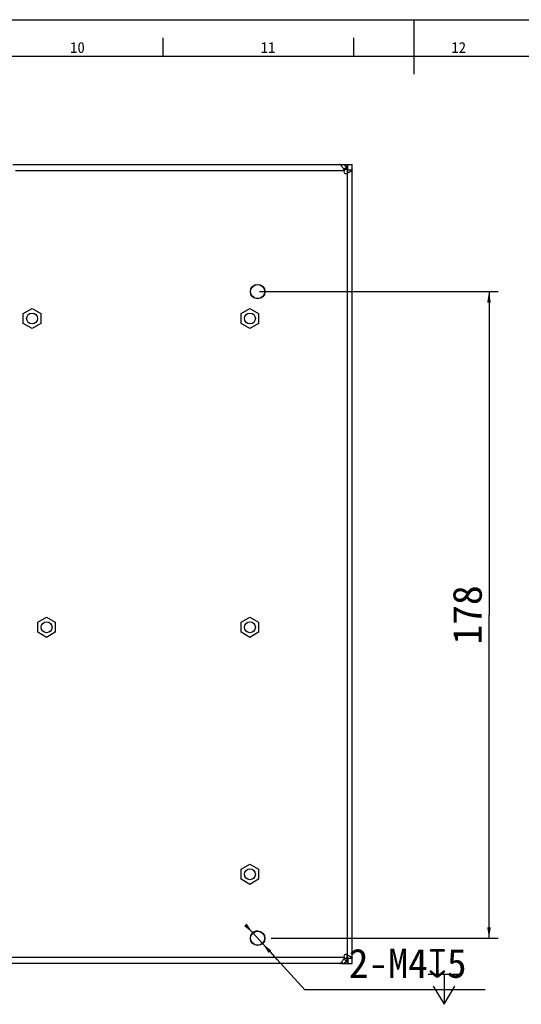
# Model space of a CAD drawing. Header units: millimetres. Extents: x 0 to 1189, y 0 to 841.
# Tile 22 of 33: x 486 to 624, y 570 to 841. Entities that reach past the tile are written whole.
import ezdxf
from ezdxf.enums import TextEntityAlignment as Align

# ---------------------------------------------------------------- set-up
doc = ezdxf.new("R2010")
doc.units = ezdxf.units.MM
doc.header["$LTSCALE"] = 65.395
doc.header["$PDMODE"] = 3
doc.header["$PDSIZE"] = 8
doc.layers.get('0').update_dxf_attribs({"linetype": 'CONTINUOUS'})
doc.layers.get('Defpoints').update_dxf_attribs({"linetype": 'CONTINUOUS'})
doc.layers.add('00_COMPONENTS', color=7, linetype='CONTINUOUS')
doc.layers.add('51__DRAFT_DIMS', color=7, linetype='CONTINUOUS')
doc.styles.get("Standard").update_dxf_attribs({"font": 'simfang.ttf'})
doc.styles.add('TEXTSTYLE_4', font='simfang.ttf')
doc.dimstyles.new('DIMSTYLE_1', dxfattribs={"dimtxt": 8, "dimasz": 3, "dimexe": 2.5, "dimexo": 0.5, "dimgap": 2, "dimtad": 1, "dimdsep": 46, "dimtxsty": 'STANDARD', "dimblk": '_FILLED', "dimblk1": '_FILLED', "dimblk2": '_FILLED', "dimcen": 0.09, "dimclrt": 3, "dimazin": 2, "dimtp": 0.5, "dimtm": 0.5, "dimtfac": 1, "dimtofl": 0, "dimtmove": 0, "dimatfit": 3, "dimldrblk": '_FILLED', "dimfxl": 1, "dimtolj": 1, "dimarcsym": 0})
doc.dimstyles.new('DIMSTYLE_2', dxfattribs={"dimtxt": 8, "dimasz": 3, "dimexe": 2.5, "dimexo": 0.5, "dimtad": 1, "dimdsep": 46, "dimtxsty": 'STANDARD', "dimblk": '_FILLED', "dimblk1": '_FILLED', "dimblk2": '_FILLED', "dimcen": 0.09, "dimclrt": 3, "dimazin": 2, "dimtp": 0.1, "dimtm": 0.1, "dimtfac": 1, "dimtmove": 0, "dimatfit": 2, "dimldrblk": '_FILLED', "dimfxl": 1, "dimtolj": 1, "dimarcsym": 0})

# ---------------------------------------------------------------- blocks, each defined once
blk = doc.blocks.new('_FILLED')
at = {"color": 0, "linetype": 'ByBlock'}
blk.add_solid([(0, 0), (-1, 0.167), (-1, -0.167)], dxfattribs=at)
blk = doc.blocks.new('*D7')
at = {"layer": '51__DRAFT_DIMS', "color": 4}
for p, q in [((552, 766.14), (617.71, 766.14)), ((615.21, 766.14), (615.21, 677.14)), ((615.21, 588.14), (615.21, 677.14)), ((555.23, 588.14), (617.71, 588.14))]:
    blk.add_line(p, q, dxfattribs=at)
at = {"layer": '51__DRAFT_DIMS', "color": 4, "xscale": 3, "yscale": 3, "zscale": 3}
for p, rotation in [((615.21, 766.14), 90), ((615.21, 588.14), 270)]:
    blk.add_blockref('_FILLED', p, dxfattribs=dict(at, rotation=rotation))
at = {"layer": '51__DRAFT_DIMS', "color": 3}
blk.add_text('178', height=8, rotation=90, dxfattribs=at).set_placement((613.21, 677.14), align=Align.CENTER)
blk = doc.blocks.new('*D8')
at = {"layer": '51__DRAFT_DIMS', "color": 0, "lineweight": -2}
for p, q in [((548.12, 591.83), (564.49, 573.95)), ((552.85, 586.67), (550.15, 589.62)), ((554.87, 584.45), (556.9, 582.24)), ((614.11, 573.95), (564.49, 573.95))]:
    blk.add_line(p, q, dxfattribs=at)
at = {"layer": 'Defpoints', "color": 0}
for p in [(550.15, 589.62), (552.85, 586.67)]:
    blk.add_point(p, dxfattribs=at)
at = {"layer": '51__DRAFT_DIMS', "color": 0, "linetype": 'ByBlock', "lineweight": -2, "xscale": 3, "yscale": 3, "zscale": 3}
for p, rotation in [((550.15, 589.62), 312.487025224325), ((552.85, 586.67), 132.487025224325)]:
    blk.add_blockref('_FILLED', p, dxfattribs=dict(at, rotation=rotation))
at = {"layer": '51__DRAFT_DIMS', "color": 3, "insert": (576.58, 585.24), "char_height": 8, "attachment_point": 1, "line_spacing_factor": 0.9}
blk.add_mtext('\\A1;{2-M4{\\fgdt;x}5}', dxfattribs=at)

msp = doc.modelspace()

# ---------------------------------------------------------------- linework, layer by layer
at = {"color": 7}
for p, q in [((0, 841), (1189, 841)), ((594.5, 841), (594.5, 826)), ((525.5, 831), (525.5, 836)), ((578, 831), (578, 836)), ((25, 831), (1179, 831)), ((574.723, 801.142), (576.323, 801.142)), ((486.972, 760.127), (489.373, 761.513)), ((486.972, 757.356), (486.972, 760.127)), ((489.373, 761.513), (491.773, 760.127)), ((491.773, 760.127), (491.773, 757.356)), ((546.972, 760.127), (549.373, 761.513)), ((546.972, 757.356), (546.972, 760.127)), ((549.373, 761.513), (551.773, 760.127)), ((551.773, 760.127), (551.773, 757.356)), ((489.373, 755.97), (486.972, 757.356)), ((491.773, 757.356), (489.373, 755.97)), ((549.373, 755.97), (546.972, 757.356)), ((551.773, 757.356), (549.373, 755.97)), ((490.972, 675.127), (493.373, 676.513)), ((490.972, 672.356), (490.972, 675.127)), ((493.373, 676.513), (495.773, 675.127)), ((495.773, 675.127), (495.773, 672.356)), ((546.972, 675.127), (549.373, 676.513)), ((546.972, 672.356), (546.972, 675.127)), ((549.373, 676.513), (551.773, 675.127)), ((551.773, 675.127), (551.773, 672.356)), ((493.373, 670.97), (490.972, 672.356)), ((495.773, 672.356), (493.373, 670.97)), ((549.373, 670.97), (546.972, 672.356)), ((551.773, 672.356), (549.373, 670.97)), ((546.972, 607.127), (549.373, 608.513)), ((549.373, 608.513), (551.773, 607.127)), ((546.972, 604.356), (546.972, 607.127)), ((551.773, 607.127), (551.773, 604.356)), ((549.373, 602.97), (546.972, 604.356)), ((551.773, 604.356), (549.373, 602.97)), ((574.723, 581.142), (576.323, 581.142))]:
    msp.add_line(p, q, dxfattribs=at)
at = {"color": 4}
for p, q in [((576.123, 799.942), (576.108, 799.942)), ((576.123, 801.142), (576.123, 799.942)), ((576.123, 799.742), (576.123, 799.942)), ((576.123, 582.542), (576.123, 581.142))]:
    msp.add_line(p, q, dxfattribs=at)
at = {"color": 7}
msp.add_circle((551.498, 588.142), 1.93, dxfattribs=at)
at = {"layer": '00_COMPONENTS', "color": 7}
for p, q in [((484.123, 801.142), (574.015, 801.142)), ((574.026, 801.142), (574.723, 801.142)), ((574.723, 800.624), (574.723, 801.142)), ((576.035, 800.229), (575.158, 799.904)), ((576.123, 799.742), (576.123, 798.735)), ((576.323, 799.649), (576.323, 801.142)), ((576.323, 801.142), (577.523, 801.142)), ((576.323, 799.649), (577.523, 799.649)), ((577.523, 581.142), (577.523, 801.142)), ((575.401, 799.442), (575.408, 799.434)), ((575.401, 582.842), (575.408, 582.849)), ((576.123, 582.542), (576.123, 583.549)), ((574.015, 581.142), (438.873, 581.142)), ((574.723, 581.142), (574.026, 581.142)), ((574.723, 581.659), (574.723, 581.142)), ((575.158, 582.38), (576.035, 582.054)), ((576.323, 582.635), (577.523, 582.635)), ((576.323, 582.635), (576.323, 581.142)), ((576.323, 581.142), (577.523, 581.142))]:
    msp.add_line(p, q, dxfattribs=at)
at = {"layer": '00_COMPONENTS', "color": 4}
for p, q in [((576.123, 799.742), (575.244, 799.742)), ((484.83, 799.442), (575.401, 799.442)), ((576.123, 798.735), (576.123, 583.549)), ((575.401, 582.842), (439.58, 582.842)), ((576.123, 582.542), (575.244, 582.542))]:
    msp.add_line(p, q, dxfattribs=at)
at = {"layer": '00_COMPONENTS', "color": 7}
for centre, radius in [((551.498, 766.142), 2), ((551.498, 766.142), 1.93), ((489.373, 758.742), 1.5), ((549.373, 758.742), 1.5), ((493.373, 673.742), 1.5), ((549.373, 673.742), 1.5), ((549.373, 605.742), 1.5), ((551.498, 588.142), 2)]:
    msp.add_circle(centre, radius, dxfattribs=at)
for centre, radius, start, end in [((574.723, 799.742), 1.4, 0, 90), ((575.769, 799.088), 0.5, 136.18325, 315), ((575.769, 583.195), 0.5, 45, 223.81675), ((574.723, 582.542), 1.4, 270, 360)]:
    msp.add_arc(centre, radius, start, end, dxfattribs=at)
for points, knots in [([(575.401, 799.442), (575.343, 799.552), (575.23, 799.77), (575.06, 800.087), (574.889, 800.379), (574.719, 800.636), (574.548, 800.849), (574.376, 801.011), (574.224, 801.101), (574.104, 801.136), (574.044, 801.142), (574.015, 801.142)], [0, 0, 0, 0, 0.1647486, 0.3245436, 0.474756, 0.6114398, 0.7317783, 0.8347348, 0.9220812, 0.9617023, 1, 1, 1, 1]), ([(577.523, 799.649), (577.523, 799.63), (577.518, 799.59), (577.497, 799.532), (577.462, 799.474), (577.396, 799.394), (577.279, 799.295), (577.105, 799.183), (576.893, 799.071), (576.653, 798.959), (576.393, 798.847), (576.214, 798.772), (576.123, 798.735)], [0, 0, 0, 0, 0.0332591, 0.0682823, 0.106536, 0.1490465, 0.2488346, 0.3692285, 0.5085326, 0.6632673, 0.8288432, 1, 1, 1, 1]), ([(576.123, 798.735), (576.174, 798.885), (576.252, 799.11), (576.312, 799.418), (576.323, 799.572), (576.323, 799.649)], [0, 0, 0, 0, 0.5089327, 0.7563647, 1, 1, 1, 1]), ([(574.015, 581.142), (574.044, 581.142), (574.104, 581.147), (574.224, 581.182), (574.376, 581.272), (574.548, 581.434), (574.719, 581.647), (574.889, 581.904), (575.06, 582.196), (575.23, 582.513), (575.343, 582.731), (575.401, 582.842)], [0, 0, 0, 0, 0.0382977, 0.0779188, 0.1652652, 0.2682217, 0.3885602, 0.525244, 0.6754564, 0.8352514, 1, 1, 1, 1]), ([(576.123, 583.549), (576.214, 583.511), (576.393, 583.436), (576.653, 583.324), (576.893, 583.212), (577.105, 583.1), (577.279, 582.988), (577.396, 582.89), (577.462, 582.809), (577.497, 582.751), (577.518, 582.693), (577.523, 582.654), (577.523, 582.635)], [0, 0, 0, 0, 0.1711568, 0.3367327, 0.4914674, 0.6307715, 0.7511654, 0.8509535, 0.893464, 0.9317177, 0.9667409, 1, 1, 1, 1]), ([(576.323, 582.635), (576.323, 582.711), (576.312, 582.865), (576.252, 583.173), (576.174, 583.398), (576.123, 583.549)], [0, 0, 0, 0, 0.2436353, 0.4910673, 1, 1, 1, 1])]:
    msp.add_open_spline(points, degree=3, knots=knots, dxfattribs=at)
at = {"layer": '51__DRAFT_DIMS', "color": 3}
for p, q in [((598.489, 578.285), (607.156, 578.285)), ((602.823, 578.285), (602.823, 569.952))]:
    msp.add_line(p, q, dxfattribs=at)
msp.add_lwpolyline([(599.823, 574.952), (602.823, 569.952), (605.823, 574.952)], dxfattribs=at)
at = {"layer": '51__DRAFT_DIMS', "color": 4}
msp.add_arc((551.498, 588.142), 2, 90, 146.52327, dxfattribs=at)

# ---------------------------------------------------------------- texts
at = {"color": 3, "style": 'TEXTSTYLE_4'}
for s, p in [('10', (499.819, 831.847)), ('11', (552.319, 831.847)), ('12', (604.819, 831.847))]:
    msp.add_text(s, height=3, dxfattribs=at).set_placement(p)

# ---------------------------------------------------------------- dimensions: what is measured, and where the dimension line sits
at = {"layer": '51__DRAFT_DIMS', "color": 4}
dim = msp.add_linear_dim(base=(615.206, 766.142), p1=(554.73, 588.142), p2=(551.498, 766.142), angle=90, dimstyle='DIMSTYLE_1', dxfattribs=at)
dim.commit()
dim.dimension.update_dxf_attribs({"geometry": '*D7', "text_midpoint": (615.206, 677.392), "dimtype": 160})
dim = msp.add_diameter_dim_2p(p1=(552.848, 586.667), p2=(550.147, 589.617), text='{2-M<>{\\fgdt;x}5}', dimstyle='DIMSTYLE_2', override={"dimtih": 1, "dimtoh": 1, "dimpost": '<>'}, dxfattribs=at)
dim.commit()
dim.dimension.update_dxf_attribs({"geometry": '*D8', "text_midpoint": (595.344, 573.952), "dimtype": 163})

doc.saveas('drawing.dxf')
